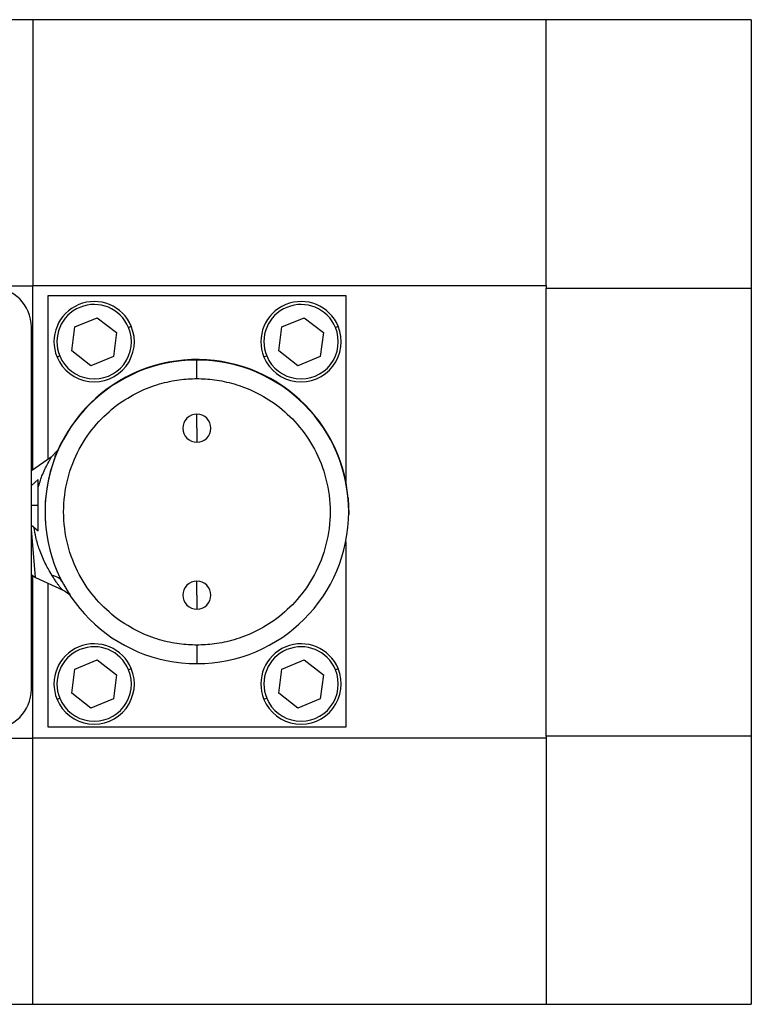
# Model space of a CAD drawing. Header units: inches. Extents: x 5.9 to 32.3, y 1.1 to 21.2.
# Tile 7 of 15: x 18 to 20.5, y 14.9 to 18.2. Entities that reach past the tile are written whole.
import ezdxf

# ---------------------------------------------------------------- set-up
doc = ezdxf.new("R2010")
doc.units = ezdxf.units.IN
doc.header["$MEASUREMENT"] = 0

msp = doc.modelspace()

# ---------------------------------------------------------------- linework, layer by layer
at = {"color": 7, "linetype": 'Continuous', "lineweight": 25}
for p, q in [((18.0736, 18.1801), (13.3492, 18.1801)), ((19.798, 18.1811), (18.0736, 18.1811)), ((18.0736, 18.1811), (18.0736, 17.2877)), ((19.798, 17.2877), (19.798, 18.1811)), ((20.487, 18.1801), (19.798, 18.1801)), ((20.487, 18.1801), (20.487, 17.2789)), ((13.3492, 17.2866), (18.0736, 17.2866)), ((18.0736, 17.2877), (19.798, 17.2877)), ((18.0736, 16.6682), (18.0736, 17.2877)), ((19.798, 17.2877), (19.798, 17.2866)), ((19.798, 17.2877), (19.798, 17.2789)), ((19.798, 17.2789), (20.487, 17.2789)), ((19.798, 15.7741), (19.798, 17.2789)), ((20.487, 17.2789), (20.487, 15.7741)), ((18.1248, 16.704), (18.1248, 17.2542)), ((18.1248, 17.2542), (19.1248, 17.2542)), ((19.1248, 17.2542), (19.1248, 16.6297)), ((18.2152, 17.1487), (18.2904, 17.1799)), ((18.2904, 17.1799), (18.355, 17.1304)), ((18.9102, 17.1487), (18.9854, 17.1799)), ((18.9854, 17.1799), (19.05, 17.1304)), ((18.0689, 15.9317), (18.0689, 17.1483)), ((18.2046, 17.068), (18.2152, 17.1487)), ((18.3953, 17.1471), (18.4045, 17.1509)), ((18.8996, 17.068), (18.9102, 17.1487)), ((19.0903, 17.1471), (19.0995, 17.1509)), ((18.355, 17.1304), (18.3444, 17.0497)), ((19.05, 17.1304), (19.0394, 17.0497)), ((18.1643, 17.0513), (18.1551, 17.0475)), ((18.2692, 17.0185), (18.2046, 17.068)), ((18.3444, 17.0497), (18.2692, 17.0185)), ((18.6248, 16.9751), (18.6248, 17.0376)), ((18.8593, 17.0513), (18.8501, 17.0475)), ((18.9642, 17.0185), (18.8996, 17.068)), ((19.0394, 17.0497), (18.9642, 17.0185)), ((18.6248, 16.8086), (18.6248, 16.8556)), ((18.6248, 16.8086), (18.6248, 16.7616)), ((18.1356, 16.7116), (18.0689, 16.6649)), ((18.1567, 16.7337), (18.1345, 16.7107)), ((18.1481, 16.7132), (18.1544, 16.7267)), ((18.1544, 16.7267), (18.1564, 16.731)), ((18.0917, 16.6359), (18.0689, 16.6165)), ((19.1328, 16.5736), (19.1347, 16.5192)), ((18.0689, 16.4832), (18.0917, 16.4639)), ((19.1248, 16.4272), (19.1248, 15.8042)), ((18.0736, 15.7675), (18.0736, 16.3135)), ((18.083, 16.3074), (18.1757, 16.2641)), ((18.1248, 15.8042), (18.1248, 16.2879)), ((18.6248, 16.2476), (18.6248, 16.2946)), ((18.6248, 16.2476), (18.6248, 16.2006)), ((18.6248, 16.0801), (18.6248, 16.0176)), ((18.2152, 15.9987), (18.2904, 16.0299)), ((18.2904, 16.0299), (18.355, 15.9804)), ((18.9102, 15.9987), (18.9854, 16.0299)), ((18.9854, 16.0299), (19.05, 15.9804)), ((18.2046, 15.918), (18.2152, 15.9987)), ((18.355, 15.9804), (18.3444, 15.8997)), ((18.3953, 15.9971), (18.4045, 16.0009)), ((18.8996, 15.918), (18.9102, 15.9987)), ((19.05, 15.9804), (19.0394, 15.8997)), ((19.0903, 15.9971), (19.0995, 16.0009)), ((18.2692, 15.8685), (18.2046, 15.918)), ((18.9642, 15.8685), (18.8996, 15.918)), ((18.1643, 15.9013), (18.1551, 15.8975)), ((18.3444, 15.8997), (18.2692, 15.8685)), ((18.8593, 15.9013), (18.8501, 15.8975)), ((19.0394, 15.8997), (18.9642, 15.8685)), ((19.1248, 15.8042), (18.1248, 15.8042)), ((18.0736, 15.7664), (13.3492, 15.7664)), ((19.798, 15.7675), (18.0736, 15.7675)), ((18.0736, 15.3578), (18.0736, 15.7675)), ((19.798, 15.7741), (19.798, 14.873)), ((20.487, 15.7741), (19.798, 15.7741)), ((20.487, 15.7741), (20.487, 14.873)), ((18.0736, 14.873), (18.0736, 15.3578)), ((13.3492, 14.873), (18.0736, 14.873)), ((18.0736, 14.874), (19.798, 14.874)), ((19.798, 14.873), (20.487, 14.873))]:
    msp.add_line(p, q, dxfattribs=at)
at = {"color": 8, "linetype": 'Continuous', "lineweight": 25}
for p, q in [((18.0689, 16.5499), (18.0917, 16.5499)), ((19.1327, 16.5736), (19.1328, 16.5736)), ((18.0689, 16.4805), (18.0717, 16.4808)), ((18.083, 16.3074), (18.0689, 16.4691))]:
    msp.add_line(p, q, dxfattribs=at)
at = {"color": 7, "linetype": 'Continuous', "lineweight": 25, "flags": 128}
msp.add_lwpolyline([(18.0917, 16.5499), (18.0917, 16.5764), (18.0917, 16.6004), (18.0917, 16.6194), (18.0917, 16.6316), (18.0917, 16.6359)], dxfattribs=at)
at = {"color": 7, "linetype": 'Continuous', "lineweight": 25}
for centre, radius, start, end in [((17.935, 17.1483), 0.1339, 360, 90), ((18.2798, 17.0992), 0.135, 22.5227, 202.5227), ((18.2798, 17.0992), 0.125, 22.5227, 202.5227), ((18.9748, 17.0992), 0.135, 22.5227, 202.5227), ((18.9748, 17.0992), 0.125, 22.5227, 202.5227), ((18.2798, 17.0992), 0.135, 202.5227, 22.5227), ((18.2798, 17.0992), 0.125, 202.5227, 22.5227), ((18.9748, 17.0992), 0.135, 202.5227, 22.5227), ((18.9748, 17.0992), 0.125, 202.5227, 22.5227), ((18.6248, 16.5292), 0.51, 5, 185), ((18.6248, 16.5276), 0.51, 90, 270), ((18.6248, 16.5276), 0.51, 270, 90), ((18.6248, 16.8086), 0.047, 90, 270), ((18.6248, 16.8086), 0.047, 270, 90), ((-48.836, 16.5242), 66.9277, 359.948325, 0.021967), ((18.0996, 16.343), 0.0394, 218.5597, 245), ((18.6248, 16.2476), 0.047, 90, 270), ((18.6248, 16.2476), 0.047, 270, 90), ((18.2798, 15.9492), 0.135, 22.5227, 202.5227), ((18.9748, 15.9492), 0.135, 22.5227, 202.5227), ((18.2798, 15.9492), 0.125, 22.5227, 202.5227), ((18.9748, 15.9492), 0.125, 22.5227, 202.5227), ((18.2798, 15.9492), 0.135, 202.5227, 22.5227), ((18.2798, 15.9492), 0.125, 202.5227, 22.5227), ((18.9748, 15.9492), 0.135, 202.5227, 22.5227), ((18.9748, 15.9492), 0.125, 202.5227, 22.5227), ((17.935, 15.9317), 0.1339, 270, 0)]:
    msp.add_arc(centre, radius, start, end, dxfattribs=at)
for points, knots in [([(18.6248, 16.0801), (18.6061, 16.0801), (18.5863, 16.0812), (18.5444, 16.0868), (18.5224, 16.0913), (18.4765, 16.1047), (18.4528, 16.1136), (18.4046, 16.1371), (18.3801, 16.1517), (18.3324, 16.1875), (18.3091, 16.2087), (18.2661, 16.258), (18.2464, 16.286), (18.2134, 16.348), (18.2001, 16.3818), (18.182, 16.453), (18.1773, 16.4903), (18.1773, 16.5649), (18.182, 16.6022), (18.2001, 16.6733), (18.2134, 16.7072), (18.2464, 16.7691), (18.2661, 16.7972), (18.3091, 16.8465), (18.3324, 16.8677), (18.3801, 16.9035), (18.4046, 16.9181), (18.4528, 16.9416), (18.4765, 16.9505), (18.5224, 16.9639), (18.5444, 16.9683), (18.5863, 16.9739), (18.6061, 16.9751), (18.6248, 16.9751)], [0, 0, 0, 0, 0.0625, 0.0625, 0.125, 0.125, 0.1875, 0.1875, 0.25, 0.25, 0.3125, 0.3125, 0.375, 0.375, 0.4375, 0.4375, 0.5, 0.5, 0.5625, 0.5625, 0.625, 0.625, 0.6875, 0.6875, 0.75, 0.75, 0.8125, 0.8125, 0.875, 0.875, 0.9375, 0.9375, 1, 1, 1, 1]), ([(18.6248, 16.9751), (18.6434, 16.9751), (18.6632, 16.9739), (18.7051, 16.9683), (18.7271, 16.9639), (18.773, 16.9505), (18.7968, 16.9416), (18.845, 16.9181), (18.8694, 16.9035), (18.9171, 16.8677), (18.9404, 16.8465), (18.9834, 16.7972), (19.0031, 16.7691), (19.0361, 16.7072), (19.0495, 16.6733), (19.0675, 16.6022), (19.0723, 16.5649), (19.0723, 16.4903), (19.0675, 16.453), (19.0495, 16.3818), (19.0361, 16.348), (19.0031, 16.286), (18.9834, 16.258), (18.9404, 16.2087), (18.9171, 16.1875), (18.8694, 16.1517), (18.845, 16.1371), (18.7968, 16.1136), (18.773, 16.1047), (18.7271, 16.0913), (18.7051, 16.0868), (18.6632, 16.0812), (18.6434, 16.0801), (18.6248, 16.0801)], [0, 0, 0, 0, 0.0625, 0.0625, 0.125, 0.125, 0.1875, 0.1875, 0.25, 0.25, 0.3125, 0.3125, 0.375, 0.375, 0.4375, 0.4375, 0.5, 0.5, 0.5625, 0.5625, 0.625, 0.625, 0.6875, 0.6875, 0.75, 0.75, 0.8125, 0.8125, 0.875, 0.875, 0.9375, 0.9375, 1, 1, 1, 1]), ([(18.0917, 16.6081), (18.0958, 16.622), (18.1053, 16.6541), (18.1224, 16.6874), (18.1354, 16.7096), (18.1357, 16.7107), (18.1359, 16.7112)], [0, 0, 0, 0, 0.256972, 0.594094, 0.815331, 1, 1, 1, 1]), ([(18.1568, 16.7335), (18.1568, 16.7337), (18.1567, 16.7342), (18.1541, 16.7291), (18.1525, 16.726)], [0, 0, 0, 0, 0.379274, 1, 1, 1, 1]), ([(18.1742, 16.2904), (18.1711, 16.2962), (18.1663, 16.3015), (18.1541, 16.3095), (18.1467, 16.3123), (18.1388, 16.3137)], [0, 0, 0, 0, 0.5, 0.5, 1, 1, 1, 1]), ([(18.1731, 16.2653), (18.173, 16.2654), (18.1727, 16.2656), (18.1719, 16.2662), (18.1709, 16.2672), (18.1697, 16.2686), (18.1682, 16.2704), (18.1665, 16.2725), (18.1644, 16.2752), (18.1622, 16.2783), (18.1596, 16.2818), (18.1568, 16.2858), (18.1538, 16.2904), (18.1504, 16.2954), (18.1468, 16.301), (18.143, 16.3071), (18.1402, 16.3115), (18.1388, 16.3137)], [0, 0, 0, 0, 0.051907, 0.105945, 0.162132, 0.220475, 0.280974, 0.343621, 0.408403, 0.475299, 0.544282, 0.615324, 0.688387, 0.763432, 0.840414, 0.919288, 1, 1, 1, 1]), ([(18.1718, 16.266), (18.1773, 16.2632), (18.1886, 16.2576), (18.197, 16.2489), (18.2012, 16.2444)], [0, 0, 0, 0, 0.494589, 1, 1, 1, 1]), ([(18.1958, 16.2527), (18.1988, 16.2481), (18.2018, 16.2433), (18.1995, 16.2464), (18.2018, 16.2433), (18.1988, 16.2481), (18.1958, 16.2527)], [0, 0, 0, 0, 0.4812165, 0.5, 0.5187835, 1, 1, 1, 1])]:
    msp.add_open_spline(points, degree=3, knots=knots, dxfattribs=at)
at = {"color": 8, "linetype": 'Continuous', "lineweight": 25}
msp.add_open_spline([(18.1388, 16.3137), (18.1342, 16.3212), (18.126, 16.3346), (18.1111, 16.3632), (18.0965, 16.3981), (18.0837, 16.4384), (18.0802, 16.464), (18.0788, 16.4748)], degree=3, knots=[0, 0, 0, 0, 0.179863, 0.318787, 0.591485, 0.827257, 1, 1, 1, 1], dxfattribs=at)

doc.saveas('drawing.dxf')
